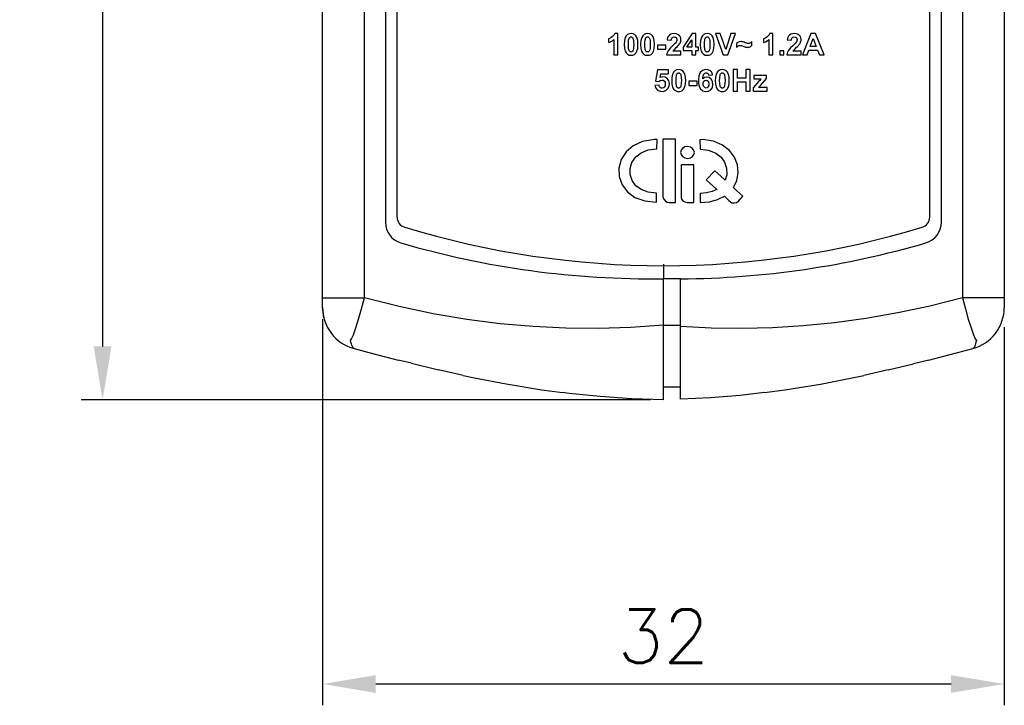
# Model space of a CAD drawing. Header units: millimetres. Extents: x 4204 to 4443, y -6141 to -6027.
# Tile 1 of 9: x 4204 to 4250, y -6141 to -6109. Entities that reach past the tile are written whole.
import ezdxf

# ---------------------------------------------------------------- set-up
doc = ezdxf.new("R2010")
doc.units = ezdxf.units.MM
doc.styles.get("Standard").update_dxf_attribs({"font": 'romans.shx'})
doc.dimstyles.new('1', dxfattribs={"dimtxt": 2.5, "dimasz": 2.5, "dimexe": 1, "dimexo": 1, "dimgap": 1, "dimtad": 1, "dimdec": 1, "dimzin": 1, "dimdsep": 46, "dimtxsty": 'Standard', "dimcen": -0.8, "dimclrt": 256, "dimadec": 0, "dimazin": 0, "dimtm": 1e-09, "dimtfac": 0.5, "dimtdec": 1, "dimtmove": 0, "dimatfit": 3, "dimfxl": 1, "dimlwd": -1, "dimarcsym": 0})

# ---------------------------------------------------------------- blocks, each defined once
blk = doc.blocks.new('*D66')
at = {"color": 0, "lineweight": -2}
for p, q in [((4233.493, -6027.019), (4206.768, -6027.019)), ((4233.493, -6127.004), (4206.768, -6127.004))]:
    blk.add_line(p, q, dxfattribs=at)
at = {"color": 0}
blk.add_line((4207.768, -6029.519), (4207.768, -6124.504), dxfattribs=at)
for points in [[(4207.351, -6029.519), (4208.184, -6029.519), (4207.768, -6027.019)], [(4207.351, -6124.504), (4208.184, -6124.504), (4207.768, -6127.004)]]:
    blk.add_solid(points, dxfattribs=at)
at = {"layer": 'Defpoints', "color": 0}
for p in [(4234.493, -6027.019), (4207.768, -6127.004), (4234.493, -6127.004)]:
    blk.add_point(p, dxfattribs=at)
at = {"insert": (4205.518, -6077.012), "char_height": 2.5, "attachment_point": 5, "rotation": 90}
blk.add_mtext('100', dxfattribs=at)
blk = doc.blocks.new('*D77')
at = {"color": 0, "lineweight": -2}
for p, q in [((4218.093, -6123.222), (4218.093, -6141.353)), ((4250.093, -6123.592), (4250.093, -6141.353))]:
    blk.add_line(p, q, dxfattribs=at)
at = {"color": 0}
blk.add_line((4247.593, -6140.353), (4220.593, -6140.353), dxfattribs=at)
for points in [[(4220.593, -6139.937), (4220.593, -6140.77), (4218.093, -6140.353)], [(4247.593, -6139.937), (4247.593, -6140.77), (4250.093, -6140.353)]]:
    blk.add_solid(points, dxfattribs=at)
at = {"layer": 'Defpoints', "color": 0}
for p in [(4218.093, -6122.222), (4250.093, -6122.592), (4218.093, -6140.353)]:
    blk.add_point(p, dxfattribs=at)
at = {"insert": (4234.093, -6138.103), "char_height": 2.5, "attachment_point": 5}
blk.add_mtext('32', dxfattribs=at)

msp = doc.modelspace()

# ---------------------------------------------------------------- linework, layer by layer
at = {"color": 7, "linetype": 'Continuous'}
for p, q in [((4218.093, -6122.648), (4218.093, -6031.432)), ((4250.093, -6031.351), (4250.093, -6122.592)), ((4220.058, -6122.222), (4220.058, -6031.801)), ((4248.128, -6031.801), (4248.128, -6122.222)), ((4221.043, -6035.352), (4221.043, -6118.672)), ((4221.593, -6118.43), (4221.593, -6035.494)), ((4246.593, -6118.43), (4246.593, -6035.494)), ((4247.138, -6118.672), (4247.138, -6035.352)), ((4231.52, -6110.066), (4231.52, -6110.24)), ((4231.768, -6110.094), (4231.768, -6110.818)), ((4231.96, -6109.812), (4231.804, -6109.812)), ((4231.96, -6110.818), (4231.96, -6109.812)), ((4234.267, -6110.109), (4234.458, -6110.128)), ((4235.448, -6109.812), (4235.013, -6110.448)), ((4235.193, -6110.447), (4235.423, -6110.105)), ((4235.423, -6110.105), (4235.423, -6110.447)), ((4235.609, -6109.812), (4235.448, -6109.812)), ((4235.609, -6110.447), (4235.609, -6109.812)), ((4236.762, -6109.816), (4236.543, -6109.816)), ((4236.543, -6109.816), (4236.901, -6110.818)), ((4237.015, -6110.557), (4236.762, -6109.816)), ((4237.261, -6109.816), (4237.015, -6110.557)), ((4237.116, -6110.818), (4237.475, -6109.816)), ((4237.475, -6109.816), (4237.261, -6109.816)), ((4238.248, -6110.371), (4238.248, -6110.186)), ((4238.793, -6110.066), (4238.793, -6110.24)), ((4239.041, -6110.094), (4239.041, -6110.818)), ((4239.233, -6109.812), (4239.077, -6109.812)), ((4239.233, -6110.818), (4239.233, -6109.812)), ((4239.906, -6110.109), (4240.097, -6110.128)), ((4241.017, -6109.816), (4240.627, -6110.818)), ((4240.986, -6110.421), (4241.121, -6110.05)), ((4241.231, -6109.816), (4241.017, -6109.816)), ((4241.121, -6110.05), (4241.259, -6110.421)), ((4241.631, -6110.818), (4241.231, -6109.816)), ((4234.199, -6110.359), (4233.822, -6110.359)), ((4233.822, -6110.359), (4233.822, -6110.55)), ((4233.822, -6110.55), (4234.199, -6110.55)), ((4234.199, -6110.55), (4234.199, -6110.359)), ((4234.917, -6110.639), (4234.536, -6110.639)), ((4234.917, -6110.818), (4234.917, -6110.639)), ((4235.013, -6110.448), (4235.013, -6110.616)), ((4235.013, -6110.616), (4235.423, -6110.616)), ((4235.423, -6110.447), (4235.193, -6110.447)), ((4235.423, -6110.616), (4235.423, -6110.818)), ((4235.733, -6110.447), (4235.609, -6110.447)), ((4235.609, -6110.616), (4235.733, -6110.616)), ((4235.609, -6110.818), (4235.609, -6110.616)), ((4235.733, -6110.616), (4235.733, -6110.447)), ((4237.522, -6110.286), (4237.522, -6110.463)), ((4239.752, -6110.626), (4239.56, -6110.626)), ((4239.56, -6110.626), (4239.56, -6110.818)), ((4239.752, -6110.818), (4239.752, -6110.626)), ((4240.556, -6110.639), (4240.175, -6110.639)), ((4240.556, -6110.818), (4240.556, -6110.639)), ((4240.841, -6110.818), (4240.924, -6110.59)), ((4240.924, -6110.59), (4241.324, -6110.59)), ((4241.259, -6110.421), (4240.986, -6110.421)), ((4241.324, -6110.59), (4241.412, -6110.818)), ((4231.768, -6110.818), (4231.96, -6110.818)), ((4234.244, -6110.818), (4234.917, -6110.818)), ((4235.423, -6110.818), (4235.609, -6110.818)), ((4236.901, -6110.818), (4237.116, -6110.818)), ((4239.041, -6110.818), (4239.233, -6110.818)), ((4239.56, -6110.818), (4239.752, -6110.818)), ((4239.884, -6110.818), (4240.556, -6110.818)), ((4240.627, -6110.818), (4240.841, -6110.818)), ((4241.412, -6110.818), (4241.631, -6110.818)), ((4233.818, -6111.517), (4233.719, -6112.045)), ((4234.332, -6111.517), (4233.818, -6111.517)), ((4234.332, -6111.699), (4234.332, -6111.517)), ((4237.565, -6111.503), (4237.36, -6111.503)), ((4237.36, -6111.503), (4237.36, -6112.518)), ((4237.565, -6111.902), (4237.565, -6111.503)), ((4238.171, -6111.503), (4237.966, -6111.503)), ((4237.966, -6111.503), (4237.966, -6111.902)), ((4238.171, -6112.518), (4238.171, -6111.503)), ((4233.719, -6112.045), (4233.877, -6112.068)), ((4233.935, -6111.871), (4233.966, -6111.699)), ((4233.966, -6111.699), (4234.332, -6111.699)), ((4235.67, -6112.053), (4235.288, -6112.053)), ((4235.288, -6112.053), (4235.288, -6112.247)), ((4235.67, -6112.247), (4235.67, -6112.053)), ((4236.211, -6111.772), (4236.399, -6111.752)), ((4237.966, -6111.902), (4237.565, -6111.902)), ((4238.578, -6112.05), (4238.303, -6112.366)), ((4238.937, -6111.783), (4238.33, -6111.783)), ((4238.33, -6111.783), (4238.33, -6111.944)), ((4238.33, -6111.944), (4238.589, -6111.943)), ((4238.656, -6112.245), (4238.937, -6111.921)), ((4238.937, -6111.921), (4238.937, -6111.783)), ((4233.889, -6112.237), (4233.695, -6112.257)), ((4235.288, -6112.247), (4235.67, -6112.247)), ((4237.36, -6112.518), (4237.565, -6112.518)), ((4237.565, -6112.074), (4237.966, -6112.074)), ((4237.565, -6112.518), (4237.565, -6112.074)), ((4237.966, -6112.074), (4237.966, -6112.518)), ((4237.966, -6112.518), (4238.171, -6112.518)), ((4238.303, -6112.366), (4238.303, -6112.518)), ((4238.303, -6112.518), (4238.959, -6112.518)), ((4238.557, -6112.352), (4238.656, -6112.245)), ((4238.959, -6112.347), (4238.658, -6112.347)), ((4238.959, -6112.518), (4238.959, -6112.347)), ((4233.791, -6114.783), (4233.668, -6114.78)), ((4233.788, -6115.227), (4233.791, -6114.783)), ((4234.655, -6114.765), (4234.058, -6114.765)), ((4234.058, -6114.765), (4234.058, -6117.348)), ((4234.655, -6117.752), (4234.655, -6114.765)), ((4235.93, -6114.795), (4235.808, -6114.799)), ((4235.808, -6114.799), (4235.811, -6115.241)), ((4235.523, -6115.981), (4234.925, -6115.981)), ((4234.925, -6115.981), (4234.925, -6117.504)), ((4235.523, -6117.742), (4235.523, -6115.981)), ((4236.5, -6116.252), (4236.093, -6116.677)), ((4236.093, -6116.677), (4236.593, -6117.13)), ((4236.781, -6116.507), (4236.5, -6116.252)), ((4236.971, -6116.681), (4236.781, -6116.507)), ((4236.993, -6116.701), (4236.971, -6116.681)), ((4237.533, -6117.191), (4237.375, -6117.047)), ((4233.775, -6117.735), (4233.775, -6117.301)), ((4235.824, -6117.317), (4235.824, -6117.75)), ((4236.952, -6117.455), (4237.127, -6117.615)), ((4237.823, -6117.453), (4237.533, -6117.191)), ((4237.609, -6117.676), (4237.823, -6117.453)), ((4234.341, -6117.752), (4234.655, -6117.752)), ((4235.208, -6117.742), (4235.523, -6117.742)), ((4237.127, -6117.615), (4237.163, -6117.648)), ((4237.163, -6117.648), (4237.238, -6117.715)), ((4234.093, -6120.639), (4234.093, -6121.008)), ((4234.093, -6121.012), (4234.093, -6121.312)), ((4234.093, -6127.004), (4234.093, -6121.326)), ((4234.893, -6126.985), (4234.893, -6121.328)), ((4218.093, -6122.222), (4220.058, -6122.222)), ((4250.093, -6122.222), (4248.128, -6122.222)), ((4218.093, -6122.592), (4218.099, -6122.592)), ((4218.156, -6123.092), (4218.093, -6122.592)), ((4218.093, -6122.648), (4218.1, -6122.648)), ((4218.158, -6123.155), (4218.093, -6122.648)), ((4218.093, -6122.673), (4218.093, -6122.673)), ((4250.093, -6122.592), (4250.093, -6122.671)), ((4250.093, -6122.671), (4250.093, -6122.673)), ((4234.093, -6123.51), (4234.893, -6123.51)), ((4219.526, -6124.565), (4219.466, -6124.442)), ((4248.688, -6124.519), (4248.66, -6124.565)), ((4248.72, -6124.442), (4248.688, -6124.519)), ((4219.579, -6124.606), (4219.574, -6124.605)), ((4248.612, -6124.605), (4248.607, -6124.606)), ((4248.625, -6124.599), (4248.612, -6124.605)), ((4248.643, -6124.586), (4248.625, -6124.599)), ((4248.66, -6124.565), (4248.643, -6124.586)), ((4222.26, -6125.29), (4221.642, -6125.147)), ((4222.26, -6125.29), (4223.54, -6125.609)), ((4244.646, -6125.609), (4245.828, -6125.317)), ((4246.544, -6125.147), (4245.828, -6125.317)), ((4224.691, -6125.867), (4223.54, -6125.609)), ((4244.646, -6125.609), (4243.495, -6125.867)), ((4234.093, -6126.404), (4234.893, -6126.404))]:
    msp.add_line(p, q, dxfattribs=at)
for points in [[(4231.683, -6109.973), (4231.624, -6110.015), (4231.569, -6110.045), (4231.52, -6110.066)], [(4231.52, -6110.24), (4231.613, -6110.202), (4231.695, -6110.153), (4231.768, -6110.094)], [(4231.804, -6109.812), (4231.778, -6109.868), (4231.739, -6109.922), (4231.683, -6109.973)], [(4232.345, -6109.915), (4232.294, -6110.005), (4232.259, -6110.137), (4232.246, -6110.322)], [(4232.571, -6109.812), (4232.478, -6109.825), (4232.405, -6109.859), (4232.345, -6109.915)], [(4232.447, -6110.324), (4232.449, -6110.213), (4232.456, -6110.131), (4232.466, -6110.073)], [(4232.466, -6110.073), (4232.479, -6110.037), (4232.493, -6110.011), (4232.509, -6109.994)], [(4232.509, -6109.994), (4232.528, -6109.981), (4232.549, -6109.974), (4232.571, -6109.971)], [(4232.799, -6109.916), (4232.738, -6109.859), (4232.665, -6109.825), (4232.571, -6109.812)], [(4232.571, -6109.971), (4232.594, -6109.974), (4232.614, -6109.981), (4232.633, -6109.994)], [(4232.633, -6109.994), (4232.649, -6110.012), (4232.664, -6110.041), (4232.678, -6110.082)], [(4232.678, -6110.082), (4232.687, -6110.135), (4232.694, -6110.214), (4232.696, -6110.324)], [(4232.897, -6110.324), (4232.884, -6110.138), (4232.849, -6110.005), (4232.799, -6109.916)], [(4233.123, -6109.915), (4233.072, -6110.005), (4233.037, -6110.137), (4233.024, -6110.322)], [(4233.349, -6109.812), (4233.256, -6109.825), (4233.183, -6109.859), (4233.123, -6109.915)], [(4233.225, -6110.324), (4233.227, -6110.213), (4233.234, -6110.131), (4233.244, -6110.073)], [(4233.244, -6110.073), (4233.257, -6110.037), (4233.271, -6110.011), (4233.287, -6109.994)], [(4233.287, -6109.994), (4233.306, -6109.981), (4233.327, -6109.974), (4233.349, -6109.971)], [(4233.577, -6109.916), (4233.516, -6109.859), (4233.443, -6109.825), (4233.349, -6109.812)], [(4233.349, -6109.971), (4233.372, -6109.974), (4233.392, -6109.981), (4233.411, -6109.994)], [(4233.411, -6109.994), (4233.427, -6110.012), (4233.442, -6110.041), (4233.456, -6110.082)], [(4233.456, -6110.082), (4233.465, -6110.135), (4233.472, -6110.214), (4233.474, -6110.324)], [(4233.675, -6110.324), (4233.662, -6110.138), (4233.627, -6110.005), (4233.577, -6109.916)], [(4234.374, -6109.881), (4234.325, -6109.933), (4234.288, -6110.006), (4234.267, -6110.109)], [(4234.599, -6109.812), (4234.509, -6109.821), (4234.436, -6109.845), (4234.374, -6109.881)], [(4234.458, -6110.128), (4234.466, -6110.074), (4234.48, -6110.035), (4234.499, -6110.007)], [(4234.499, -6110.007), (4234.524, -6109.988), (4234.555, -6109.976), (4234.595, -6109.971)], [(4234.595, -6109.971), (4234.634, -6109.976), (4234.665, -6109.987), (4234.69, -6110.006)], [(4234.832, -6109.892), (4234.773, -6109.85), (4234.697, -6109.822), (4234.599, -6109.812)], [(4234.724, -6110.104), (4234.72, -6110.141), (4234.708, -6110.18), (4234.684, -6110.222)], [(4234.69, -6110.006), (4234.708, -6110.031), (4234.72, -6110.063), (4234.724, -6110.104)], [(4234.917, -6110.091), (4234.907, -6110.015), (4234.88, -6109.95), (4234.832, -6109.892)], [(4234.892, -6110.22), (4234.906, -6110.178), (4234.914, -6110.136), (4234.917, -6110.091)], [(4235.923, -6109.915), (4235.872, -6110.005), (4235.837, -6110.137), (4235.824, -6110.322)], [(4236.149, -6109.812), (4236.056, -6109.825), (4235.982, -6109.859), (4235.923, -6109.915)], [(4236.025, -6110.324), (4236.027, -6110.213), (4236.034, -6110.131), (4236.044, -6110.073)], [(4236.044, -6110.073), (4236.057, -6110.037), (4236.071, -6110.011), (4236.087, -6109.994)], [(4236.087, -6109.994), (4236.106, -6109.981), (4236.126, -6109.974), (4236.149, -6109.971)], [(4236.377, -6109.916), (4236.316, -6109.859), (4236.242, -6109.825), (4236.149, -6109.812)], [(4236.149, -6109.971), (4236.172, -6109.974), (4236.192, -6109.981), (4236.211, -6109.994)], [(4236.211, -6109.994), (4236.227, -6110.012), (4236.242, -6110.041), (4236.256, -6110.082)], [(4236.256, -6110.082), (4236.265, -6110.135), (4236.271, -6110.214), (4236.274, -6110.324)], [(4236.474, -6110.324), (4236.461, -6110.138), (4236.427, -6110.005), (4236.377, -6109.916)], [(4237.724, -6110.192), (4237.652, -6110.202), (4237.586, -6110.232), (4237.522, -6110.286)], [(4237.804, -6110.201), (4237.778, -6110.196), (4237.752, -6110.193), (4237.724, -6110.192)], [(4237.933, -6110.247), (4237.875, -6110.224), (4237.833, -6110.209), (4237.804, -6110.201)], [(4238.248, -6110.186), (4238.214, -6110.219), (4238.181, -6110.244), (4238.149, -6110.262)], [(4238.956, -6109.973), (4238.896, -6110.015), (4238.842, -6110.045), (4238.793, -6110.066)], [(4238.793, -6110.24), (4238.885, -6110.202), (4238.967, -6110.153), (4239.041, -6110.094)], [(4239.077, -6109.812), (4239.05, -6109.868), (4239.011, -6109.922), (4238.956, -6109.973)], [(4240.013, -6109.881), (4239.964, -6109.933), (4239.928, -6110.006), (4239.906, -6110.109)], [(4240.239, -6109.812), (4240.149, -6109.821), (4240.075, -6109.845), (4240.013, -6109.881)], [(4240.097, -6110.128), (4240.105, -6110.074), (4240.119, -6110.035), (4240.138, -6110.007)], [(4240.138, -6110.007), (4240.163, -6109.988), (4240.194, -6109.976), (4240.234, -6109.971)], [(4240.234, -6109.971), (4240.273, -6109.976), (4240.304, -6109.987), (4240.329, -6110.006)], [(4240.471, -6109.892), (4240.412, -6109.85), (4240.336, -6109.822), (4240.239, -6109.812)], [(4240.364, -6110.104), (4240.36, -6110.141), (4240.347, -6110.18), (4240.324, -6110.222)], [(4240.329, -6110.006), (4240.347, -6110.031), (4240.359, -6110.063), (4240.364, -6110.104)], [(4240.556, -6110.091), (4240.547, -6110.015), (4240.519, -6109.95), (4240.471, -6109.892)], [(4240.532, -6110.22), (4240.545, -6110.178), (4240.554, -6110.136), (4240.556, -6110.091)], [(4232.246, -6110.322), (4232.258, -6110.509), (4232.29, -6110.639), (4232.336, -6110.723)], [(4232.465, -6110.566), (4232.455, -6110.514), (4232.449, -6110.434), (4232.447, -6110.324)], [(4232.509, -6110.654), (4232.493, -6110.636), (4232.478, -6110.607), (4232.465, -6110.566)], [(4232.571, -6110.675), (4232.548, -6110.673), (4232.528, -6110.666), (4232.509, -6110.654)], [(4232.633, -6110.653), (4232.615, -6110.666), (4232.594, -6110.673), (4232.571, -6110.675)], [(4232.676, -6110.574), (4232.664, -6110.61), (4232.649, -6110.636), (4232.633, -6110.653)], [(4232.696, -6110.324), (4232.693, -6110.434), (4232.686, -6110.517), (4232.676, -6110.574)], [(4232.798, -6110.732), (4232.849, -6110.642), (4232.884, -6110.51), (4232.897, -6110.324)], [(4233.024, -6110.322), (4233.036, -6110.509), (4233.068, -6110.639), (4233.114, -6110.723)], [(4233.243, -6110.566), (4233.233, -6110.514), (4233.227, -6110.434), (4233.225, -6110.324)], [(4233.287, -6110.654), (4233.271, -6110.636), (4233.256, -6110.607), (4233.243, -6110.566)], [(4233.349, -6110.675), (4233.326, -6110.673), (4233.306, -6110.666), (4233.287, -6110.654)], [(4233.411, -6110.653), (4233.393, -6110.666), (4233.372, -6110.673), (4233.349, -6110.675)], [(4233.454, -6110.574), (4233.442, -6110.61), (4233.427, -6110.636), (4233.411, -6110.653)], [(4233.474, -6110.324), (4233.471, -6110.434), (4233.464, -6110.517), (4233.454, -6110.574)], [(4233.576, -6110.732), (4233.627, -6110.642), (4233.662, -6110.51), (4233.675, -6110.324)], [(4234.31, -6110.626), (4234.277, -6110.689), (4234.256, -6110.752), (4234.244, -6110.818)], [(4234.525, -6110.386), (4234.425, -6110.483), (4234.355, -6110.563), (4234.31, -6110.626)], [(4234.684, -6110.222), (4234.656, -6110.257), (4234.604, -6110.31), (4234.525, -6110.386)], [(4234.536, -6110.639), (4234.546, -6110.622), (4234.559, -6110.605), (4234.575, -6110.586)], [(4234.575, -6110.586), (4234.599, -6110.562), (4234.637, -6110.525), (4234.69, -6110.475)], [(4234.69, -6110.475), (4234.746, -6110.423), (4234.788, -6110.38), (4234.816, -6110.348)], [(4234.816, -6110.348), (4234.849, -6110.302), (4234.874, -6110.26), (4234.892, -6110.22)], [(4235.824, -6110.322), (4235.836, -6110.509), (4235.867, -6110.639), (4235.913, -6110.723)], [(4236.042, -6110.566), (4236.033, -6110.514), (4236.027, -6110.434), (4236.025, -6110.324)], [(4236.087, -6110.654), (4236.071, -6110.636), (4236.056, -6110.607), (4236.042, -6110.566)], [(4236.149, -6110.675), (4236.126, -6110.673), (4236.105, -6110.666), (4236.087, -6110.654)], [(4236.211, -6110.653), (4236.192, -6110.666), (4236.172, -6110.673), (4236.149, -6110.675)], [(4236.254, -6110.574), (4236.241, -6110.61), (4236.227, -6110.636), (4236.211, -6110.653)], [(4236.274, -6110.324), (4236.271, -6110.434), (4236.264, -6110.517), (4236.254, -6110.574)], [(4236.376, -6110.732), (4236.427, -6110.642), (4236.461, -6110.51), (4236.474, -6110.324)], [(4237.522, -6110.463), (4237.588, -6110.407), (4237.65, -6110.377), (4237.709, -6110.368)], [(4237.709, -6110.368), (4237.751, -6110.373), (4237.805, -6110.388), (4237.874, -6110.414)], [(4237.874, -6110.414), (4237.917, -6110.432), (4237.951, -6110.445), (4237.976, -6110.453)], [(4238.061, -6110.285), (4238.034, -6110.281), (4237.992, -6110.269), (4237.933, -6110.247)], [(4237.976, -6110.453), (4237.998, -6110.457), (4238.02, -6110.46), (4238.043, -6110.461)], [(4238.043, -6110.461), (4238.082, -6110.458), (4238.121, -6110.449), (4238.16, -6110.432)], [(4238.149, -6110.262), (4238.116, -6110.275), (4238.087, -6110.282), (4238.061, -6110.285)], [(4238.16, -6110.432), (4238.196, -6110.412), (4238.225, -6110.391), (4238.248, -6110.371)], [(4239.949, -6110.626), (4239.917, -6110.689), (4239.895, -6110.752), (4239.884, -6110.818)], [(4240.165, -6110.386), (4240.065, -6110.483), (4239.994, -6110.563), (4239.949, -6110.626)], [(4240.324, -6110.222), (4240.295, -6110.257), (4240.243, -6110.31), (4240.165, -6110.386)], [(4240.175, -6110.639), (4240.186, -6110.622), (4240.199, -6110.605), (4240.214, -6110.586)], [(4240.214, -6110.586), (4240.238, -6110.562), (4240.276, -6110.525), (4240.33, -6110.475)], [(4240.33, -6110.475), (4240.385, -6110.423), (4240.427, -6110.38), (4240.455, -6110.348)], [(4240.455, -6110.348), (4240.488, -6110.302), (4240.513, -6110.26), (4240.532, -6110.22)], [(4232.336, -6110.723), (4232.402, -6110.785), (4232.478, -6110.822), (4232.571, -6110.835)], [(4232.571, -6110.835), (4232.664, -6110.822), (4232.737, -6110.789), (4232.798, -6110.732)], [(4233.114, -6110.723), (4233.18, -6110.785), (4233.256, -6110.822), (4233.349, -6110.835)], [(4233.349, -6110.835), (4233.442, -6110.822), (4233.515, -6110.789), (4233.576, -6110.732)], [(4235.913, -6110.723), (4235.98, -6110.785), (4236.056, -6110.822), (4236.149, -6110.835)], [(4236.149, -6110.835), (4236.242, -6110.822), (4236.315, -6110.789), (4236.376, -6110.732)], [(4234.809, -6111.499), (4234.718, -6111.513), (4234.637, -6111.551), (4234.579, -6111.603)], [(4235.039, -6111.604), (4234.981, -6111.551), (4234.9, -6111.513), (4234.809, -6111.499)], [(4236.302, -6111.564), (4236.196, -6111.509), (4236.062, -6111.502), (4235.929, -6111.548), (4235.824, -6111.649), (4235.762, -6111.802), (4235.741, -6111.982), (4235.746, -6112.15), (4235.777, -6112.297), (4235.839, -6112.416)], [(4236.399, -6111.752), (4236.378, -6111.677), (4236.345, -6111.613), (4236.302, -6111.564)], [(4236.857, -6111.499), (4236.766, -6111.513), (4236.685, -6111.551), (4236.627, -6111.603)], [(4237.087, -6111.604), (4237.029, -6111.551), (4236.948, -6111.513), (4236.857, -6111.499)], [(4233.877, -6112.068), (4233.944, -6112.015), (4234.016, -6111.994), (4234.084, -6112.005), (4234.136, -6112.041)], [(4234.287, -6111.933), (4234.182, -6111.862), (4234.057, -6111.839), (4233.935, -6111.871)], [(4234.136, -6112.041), (4234.168, -6112.103), (4234.177, -6112.182), (4234.168, -6112.263), (4234.135, -6112.33)], [(4234.305, -6112.4), (4234.363, -6112.283), (4234.377, -6112.154), (4234.351, -6112.031), (4234.287, -6111.933)], [(4234.579, -6111.603), (4234.518, -6111.723), (4234.487, -6111.875), (4234.48, -6112.037), (4234.489, -6112.183), (4234.516, -6112.315), (4234.57, -6112.421)], [(4234.701, -6112.263), (4234.687, -6112.151), (4234.683, -6112.026), (4234.687, -6111.89), (4234.703, -6111.763)], [(4234.703, -6111.763), (4234.713, -6111.732), (4234.727, -6111.704), (4234.746, -6111.683)], [(4234.746, -6111.683), (4234.765, -6111.671), (4234.787, -6111.663), (4234.809, -6111.661)], [(4234.809, -6111.661), (4234.831, -6111.663), (4234.853, -6111.671), (4234.872, -6111.683)], [(4234.872, -6111.683), (4234.892, -6111.706), (4234.906, -6111.737), (4234.917, -6111.772)], [(4234.917, -6111.772), (4234.932, -6111.884), (4234.935, -6112.01), (4234.932, -6112.145), (4234.915, -6112.27)], [(4235.039, -6112.431), (4235.098, -6112.317), (4235.13, -6112.175), (4235.138, -6112.014), (4235.129, -6111.857), (4235.099, -6111.717), (4235.039, -6111.604)], [(4235.839, -6112.416), (4235.941, -6112.5), (4236.071, -6112.534), (4236.208, -6112.517), (4236.318, -6112.449), (4236.392, -6112.339), (4236.418, -6112.198), (4236.397, -6112.061), (4236.331, -6111.952)], [(4235.942, -6111.945), (4235.947, -6111.878), (4235.956, -6111.816), (4235.971, -6111.761), (4235.995, -6111.714)], [(4236.331, -6111.952), (4236.232, -6111.881), (4236.121, -6111.859), (4236.02, -6111.882), (4235.942, -6111.945)], [(4235.958, -6112.176), (4235.962, -6112.126), (4235.975, -6112.081), (4235.997, -6112.046)], [(4235.995, -6111.714), (4236.038, -6111.677), (4236.088, -6111.66), (4236.137, -6111.664), (4236.175, -6111.686)], [(4235.997, -6112.046), (4236.041, -6112.013), (4236.093, -6112.002), (4236.145, -6112.014), (4236.189, -6112.048)], [(4236.175, -6111.686), (4236.192, -6111.71), (4236.204, -6111.739), (4236.211, -6111.772)], [(4236.189, -6112.048), (4236.216, -6112.101), (4236.227, -6112.166), (4236.226, -6112.229), (4236.216, -6112.285), (4236.191, -6112.331)], [(4236.627, -6111.603), (4236.565, -6111.723), (4236.535, -6111.875), (4236.528, -6112.037), (4236.537, -6112.183), (4236.564, -6112.315), (4236.618, -6112.421)], [(4236.749, -6112.263), (4236.734, -6112.151), (4236.731, -6112.026), (4236.734, -6111.89), (4236.751, -6111.763)], [(4236.751, -6111.763), (4236.761, -6111.732), (4236.775, -6111.704), (4236.794, -6111.683)], [(4236.794, -6111.683), (4236.813, -6111.671), (4236.835, -6111.663), (4236.857, -6111.661)], [(4236.857, -6111.661), (4236.879, -6111.663), (4236.901, -6111.671), (4236.919, -6111.683)], [(4236.919, -6111.683), (4236.939, -6111.706), (4236.954, -6111.737), (4236.965, -6111.772)], [(4236.965, -6111.772), (4236.979, -6111.884), (4236.983, -6112.01), (4236.98, -6112.145), (4236.963, -6112.27)], [(4237.087, -6112.431), (4237.146, -6112.317), (4237.177, -6112.175), (4237.186, -6112.014), (4237.177, -6111.857), (4237.146, -6111.717), (4237.087, -6111.604)], [(4238.678, -6111.94), (4238.645, -6111.975), (4238.611, -6112.012), (4238.578, -6112.05)], [(4238.589, -6111.943), (4238.619, -6111.942), (4238.649, -6111.941), (4238.678, -6111.94)], [(4233.695, -6112.257), (4233.738, -6112.382), (4233.819, -6112.474), (4233.933, -6112.525), (4234.074, -6112.533), (4234.205, -6112.492), (4234.305, -6112.4)], [(4233.938, -6112.341), (4233.915, -6112.313), (4233.899, -6112.277), (4233.889, -6112.237)], [(4234.135, -6112.33), (4234.091, -6112.364), (4234.039, -6112.379), (4233.987, -6112.371), (4233.938, -6112.341)], [(4234.57, -6112.421), (4234.652, -6112.494), (4234.754, -6112.531), (4234.867, -6112.531), (4234.964, -6112.497), (4235.039, -6112.431)], [(4234.747, -6112.352), (4234.726, -6112.328), (4234.712, -6112.297), (4234.701, -6112.263)], [(4234.872, -6112.351), (4234.832, -6112.371), (4234.786, -6112.371), (4234.747, -6112.352)], [(4234.915, -6112.27), (4234.905, -6112.302), (4234.891, -6112.33), (4234.872, -6112.351)], [(4236.002, -6112.322), (4235.977, -6112.282), (4235.963, -6112.232), (4235.958, -6112.176)], [(4236.191, -6112.331), (4236.148, -6112.363), (4236.097, -6112.374), (4236.047, -6112.359), (4236.002, -6112.322)], [(4236.618, -6112.421), (4236.7, -6112.494), (4236.802, -6112.531), (4236.915, -6112.531), (4237.011, -6112.497), (4237.087, -6112.431)], [(4236.794, -6112.352), (4236.774, -6112.328), (4236.76, -6112.297), (4236.749, -6112.263)], [(4236.92, -6112.351), (4236.88, -6112.371), (4236.834, -6112.371), (4236.794, -6112.352)], [(4236.963, -6112.27), (4236.953, -6112.302), (4236.939, -6112.33), (4236.92, -6112.351)], [(4238.658, -6112.347), (4238.625, -6112.348), (4238.557, -6112.352)], [(4233.668, -6114.78), (4233.115, -6114.874), (4232.668, -6115.078), (4232.338, -6115.364), (4232.112, -6115.728), (4232.004, -6116.126), (4232.021, -6116.524), (4232.159, -6116.913), (4232.408, -6117.251), (4232.755, -6117.503), (4233.214, -6117.67), (4233.775, -6117.735)], [(4237.375, -6117.047), (4237.534, -6116.717), (4237.602, -6116.35), (4237.566, -6115.977), (4237.429, -6115.621), (4237.193, -6115.306), (4236.863, -6115.049), (4236.442, -6114.873), (4235.93, -6114.795)], [(4233.775, -6117.301), (4233.382, -6117.259), (4233.053, -6117.142), (4232.803, -6116.961), (4232.625, -6116.716), (4232.53, -6116.434), (4232.526, -6116.15), (4232.613, -6115.867), (4232.79, -6115.607), (4233.045, -6115.408), (4233.38, -6115.276), (4233.788, -6115.227)], [(4235.548, -6115.395), (4235.527, -6115.299), (4235.464, -6115.206), (4235.361, -6115.14), (4235.229, -6115.113), (4235.094, -6115.137), (4234.987, -6115.203), (4234.922, -6115.294), (4234.9, -6115.395)], [(4235.811, -6115.241), (4236.214, -6115.293), (4236.552, -6115.426), (4236.802, -6115.615), (4236.966, -6115.845), (4237.06, -6116.137), (4237.066, -6116.444), (4236.993, -6116.701)], [(4234.9, -6115.395), (4234.922, -6115.496), (4234.987, -6115.587), (4235.095, -6115.653), (4235.229, -6115.677), (4235.361, -6115.65), (4235.464, -6115.584), (4235.527, -6115.491), (4235.548, -6115.395)], [(4236.593, -6117.13), (4236.373, -6117.231), (4236.114, -6117.295), (4235.824, -6117.317)], [(4234.058, -6117.348), (4234.072, -6117.475), (4234.118, -6117.589), (4234.186, -6117.679), (4234.263, -6117.734), (4234.341, -6117.752)], [(4234.925, -6117.504), (4234.944, -6117.582), (4235.001, -6117.66), (4235.093, -6117.721), (4235.208, -6117.742)], [(4235.824, -6117.75), (4236.259, -6117.712), (4236.637, -6117.611), (4236.952, -6117.455)], [(4237.238, -6117.715), (4237.31, -6117.756), (4237.407, -6117.768), (4237.516, -6117.743), (4237.609, -6117.676)], [(4219.404, -6124.222), (4219.459, -6124.153), (4219.545, -6123.954), (4219.655, -6123.637), (4219.783, -6123.224), (4219.921, -6122.741), (4220.058, -6122.222)], [(4234.093, -6123.51), (4232.56, -6123.618), (4231.032, -6123.665), (4229.506, -6123.65), (4227.975, -6123.575), (4226.43, -6123.437), (4224.866, -6123.234), (4223.283, -6122.966), (4221.681, -6122.63), (4220.058, -6122.222)], [(4248.128, -6122.222), (4246.601, -6122.607), (4245.091, -6122.93), (4243.598, -6123.192), (4242.12, -6123.395), (4240.658, -6123.541), (4239.21, -6123.631), (4237.773, -6123.666), (4236.335, -6123.647), (4234.893, -6123.574)], [(4248.128, -6122.222), (4248.265, -6122.741), (4248.403, -6123.224), (4248.531, -6123.637), (4248.641, -6123.954), (4248.727, -6124.153), (4248.782, -6124.222)], [(4219.466, -6124.442), (4219.445, -6124.379), (4219.424, -6124.305), (4219.404, -6124.222)], [(4248.782, -6124.222), (4248.761, -6124.305), (4248.741, -6124.379), (4248.72, -6124.442)], [(4219.574, -6124.605), (4219.561, -6124.599), (4219.543, -6124.586), (4219.526, -6124.565)], [(4219.574, -6124.605), (4220.268, -6124.79), (4221.407, -6125.087), (4221.642, -6125.147)], [(4246.544, -6125.147), (4246.776, -6125.088), (4247.916, -6124.79), (4248.612, -6124.605)], [(4224.691, -6125.867), (4225.226, -6125.98), (4226.712, -6126.267), (4228.381, -6126.54), (4229.357, -6126.672)], [(4238.829, -6126.672), (4239.786, -6126.542), (4241.46, -6126.269), (4242.95, -6125.982), (4243.495, -6125.867)], [(4234.093, -6127.004), (4232.602, -6126.956), (4231.126, -6126.858), (4229.663, -6126.71), (4229.357, -6126.672)], [(4238.829, -6126.672), (4237.688, -6126.8), (4236.297, -6126.915), (4234.893, -6126.985)]]:
    msp.add_lwpolyline(points, dxfattribs=at)
for centre, radius, start, end in [((4222.093, -6118.43), 0.5, 180, 253.1087), ((4246.093, -6118.43), 0.5, 286.8913, 0), ((4234.093, -6078.912), 41.8, 253.1087, 286.8913), ((4234.636, -6079.315), 42.003, 269.2594, 270.3507), ((4220.093, -6122.673), 2, 180, 254.9681), ((4248.093, -6122.673), 2, 285.0319, 0)]:
    msp.add_arc(centre, radius, start, end, dxfattribs=at)
for centre, major_axis, start_param, end_param in [((4222.053, -6118.672), (1.01, 0), -3.141593, -1.855194), ((4246.128, -6118.672), (1.01, 0), -1.286404, 0), ((4233.558, -6079.315), (42.014, 0), -1.855194, -1.558063), ((4234.623, -6079.315), (42.014, 0), -1.564372, -1.286404)]:
    msp.add_ellipse(centre, major_axis=major_axis, ratio=1, start_param=start_param, end_param=end_param, dxfattribs=at)

# ---------------------------------------------------------------- dimensions: what is measured, and where the dimension line sits
dim = msp.add_linear_dim(base=(4207.768, -6127.004), p1=(4234.493, -6027.019), p2=(4234.493, -6127.004), angle=90, dimstyle='1', override={"dimzin": 9, "dimpost": '\\X'})
dim.commit()
dim.dimension.update_dxf_attribs({"geometry": '*D66', "text_midpoint": (4205.518, -6077.012)})
dim = msp.add_linear_dim(base=(4218.093, -6140.353), p1=(4250.093, -6122.592), p2=(4218.093, -6122.222), dimstyle='1', override={"dimzin": 9, "dimpost": '\\X'})
dim.commit()
dim.dimension.update_dxf_attribs({"geometry": '*D77', "text_midpoint": (4234.093, -6138.103)})

doc.saveas('drawing.dxf')
